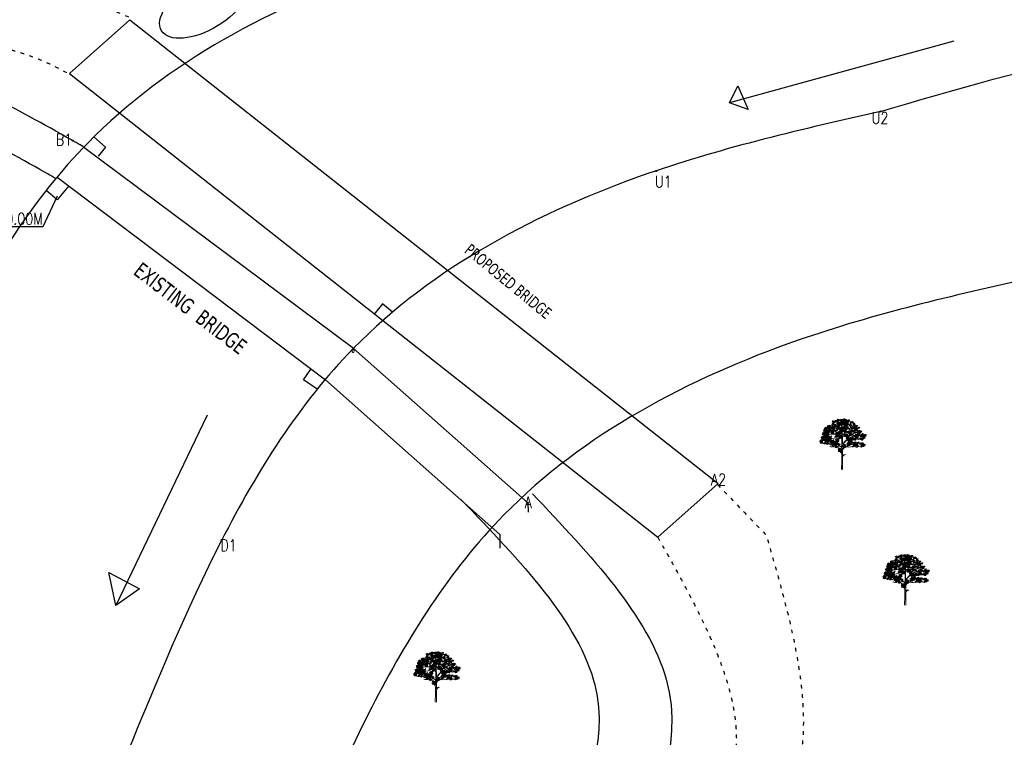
# Model space of a CAD drawing. Header units: metres. Extents: x 216814 to 266878, y -25598 to 10014.
# Tile 3 of 6: x 233265 to 245946, y -16357 to -7116. Entities that reach past the tile are written whole.
import ezdxf
from ezdxf import colors
from ezdxf.entities.mleader import LeaderData, LeaderLine
from ezdxf.math import Vec2, Vec3

# ---------------------------------------------------------------- set-up
doc = ezdxf.new("R2010")
doc.units = ezdxf.units.M
doc.header["$LTSCALE"] = 4
doc.linetypes.add('ACAD_ISO03W100', pattern=[30, 12, -18])
doc.layers.add('BLOCK', color=7, linetype='Continuous')
doc.layers.add('rough', color=5, linetype='Continuous')
doc.styles.get("Standard").update_dxf_attribs({"font": 'romans.shx', "width": 0.8})

# ---------------------------------------------------------------- blocks, each defined once
blk = doc.blocks.new('TREE 34')
at = {"lineweight": 0}
for p, q in [((-0.6, 128.7), (-0.2, 155.6)), ((-1.4, 69), (-1.1, 82.5)), ((-0.5, 90.1), (-0.5, 116.2)), ((2.1, 55.8), (2.4, 94.5)), ((-1.6, 33.9), (-1.6, 59.8)), ((1.9, 37.9), (2, 47.6)), ((-2.8, -0.3), (-1.6, 33.9)), ((2.2, 0), (1.9, 37.9))]:
    blk.add_line(p, q, dxfattribs=at)
for centre, radius, start, end in [((-15.7, 203.5), 11.7, 235.5241, 320.3766), ((-15.5, 223.7), 27.1, 264.5916, 280.8658), ((-8.5, 199.8), 7.45, 243.8703, 326.2918), ((-8.4, 190.4), 7.88, 356.247, 72.2802), ((24.4, 175.7), 27.9, 133.1686, 189.9915), ((7, 211.6), 18.9, 258.1214, 304.5177), ((75.1, 91.3), 125.5, 121.2428, 124.6134), ((-59.8, 172.2), 18, 263.107, 325.9307), ((-45.9, 188.5), 14.4, 256.0893, 299.6309), ((-36.6, 194.5), 28.8, 245.3989, 290.842), ((-22.6, 203.7), 43.8, 240.8903, 299.1097), ((-38.4, 181.5), 12.3, 251.0161, 304.1863), ((-33.6, 193.7), 17.8, 242.9381, 301.838), ((-35.8, 208.3), 22.5, 266.11, 297.8626), ((-28.2, 179), 10.1, 237.0696, 318.7583), ((-21.3, 185.6), 13, 262.0394, 317.0655), ((-21.8, 144.8), 34.6, 64.7334, 87.901), ((27, 208.5), 45.6, 203.6553, 218.6919), ((-38.4, 156.1), 38.2, 359.1704, 38.6919), ((3, 204.4), 26.2, 257.7547, 296.5735), ((1.7, 159.8), 1, 79.3624, 180.5508), ((4990.7, 207.8), 4990.2, 180.5508, 181.04), ((16.5, 324.8), 164.7, 264.8992, 284.6328), ((26.4, 203.2), 31.9, 228.6482, 302.6303), ((15.1, 206), 30, 257.586, 302.5526), ((20, 209.3), 18.6, 245.4775, 305.7309), ((30.5, 222.5), 33.8, 255.5242, 288.8017), ((25.8, 204.2), 27.5, 267.49, 293.1373), ((-73.1, 144.6), 30.3, 244.2389, 286.556), ((-73.4, 152.1), 14, 250.2021, 308.7323), ((-67.8, 150), 19.9, 241.0091, 317.7336), ((-68.7, 165.5), 14, 250.2021, 308.7323), ((-63.1, 163.4), 19.9, 241.0091, 317.7336), ((-63.9, 137), 14, 250.2021, 308.7323), ((-58.3, 134.9), 19.9, 241.0091, 317.7336), ((-64.5, 158.8), 18, 263.107, 325.9307), ((-23.6, -97.5), 237.5, 88.4811, 99.2176), ((-55, 143.6), 18, 263.107, 325.9307), ((-42.5, 124.4), 29.6, 31.6187, 118.9747), ((-48.8, 193.2), 71.6, 267.3608, 303.8405), ((-41.5, 128.3), 14, 249.4854, 312.3715), ((-25.7, 116.2), 25.1, 0, 70.5263), ((-21.3, 117.8), 21.5, 29.0709, 70.3281), ((-1.6, 128.7), 1, 209.0709, 359.1704), ((6.2, 135), 5.73, 78.4569, 158.8398), ((190.5, 120.6), 189.2, 181.04, 185.5818), ((67.7, 59.4), 76.5, 111.4616, 146.3488), ((76.1, 51.2), 86.9, 108.76, 145.8766), ((21, 256), 116.2, 263.2467, 294.7656), ((30.3, 151.4), 18.2, 225.9442, 297.7811), ((43.9, 56.2), 67.6, 83.0751, 106.8733), ((55.3, 252.7), 120.1, 266.337, 283.2582), ((6.3, 256.8), 130.2, 288.76, 301.7673), ((65.2, 170.7), 51.7, 252.5261, 285.0848), ((58.8, 178.6), 55.7, 263.0751, 293.5339), ((73.4, 159.3), 36.7, 259.2798, 284.9662), ((86.2, 174.6), 43.5, 252.6896, 283.3881), ((84.7, 157.3), 21.6, 259.7355, 296.7827), ((-87, 137.3), 26.4, 267.7759, 297.7522), ((-69.2, 134), 31.3, 247.3071, 292.6929), ((-21.4, 142.4), 50.6, 218.9418, 279.8704), ((-36.7, 123.3), 18.4, 228.8435, 297.2433), ((-41.5, 104.6), 15.2, 241.7414, 306.739), ((-43.2, 120.9), 17.9, 260.731, 293.5265), ((-32.3, 119.7), 20.6, 247.0935, 300.6415), ((50.8, 200.5), 122.7, 226.6821, 242.0096), ((-11.5, 79.7), 13.4, 46.1212, 111.7519), ((-13, 66.8), 17.2, 45.7581, 94.2425), ((-11, 82.7), 10, 358.6496, 99.8704), ((-1.5, 90.1), 1, 226.1212, 0), ((3.2, 102.3), 1, 185.5818, 326.3488), ((16.9, 73.6), 14.7, 111.7868, 179.117), ((12.4, 94.4), 10, 145.8766, 179.4444), ((-21.3, 169.1), 88.2, 291.7868, 315.3595), ((27.3, 127.1), 38.3, 255.9668, 302.2234), ((34.5, 143.4), 44.9, 268.673, 289.9235), ((41.5, 115.2), 25.7, 267.4743, 305.5512), ((55.5, 119.3), 18.6, 241.3516, 296.6718), ((60.8, 136), 45.3, 267.4731, 296.6246), ((-12.8, 59.8), 12.9, 41.3506, 103.8538), ((-12.8, 59.8), 11.2, 0, 103.8538), ((-2.4, 69.1), 1, 221.3506, 358.6496), ((14.2, 46.7), 12.2, 91.4551, 175.6356), ((3.1, 55.8), 1, 179.4444, 320.6149), ((14.2, 46.7), 13.4, 106.8666, 140.6149)]:
    blk.add_arc(centre, radius, start, end, dxfattribs=at)
at = {"color": 0, "linetype": 'ByBlock', "lineweight": 0}
for centre, radius, start, end in [((-15.3, 192.7), 5.53, 50.2872, 147.8248), ((-16.5, 200), 5.65, 231.6169, 326.4952), ((-15.3, 188.9), 5.53, 50.2872, 147.8248), ((-2.6, 192), 5.65, 76.6118, 171.4901), ((-6.8, 198.2), 5.53, 255.2821, 352.8197), ((-3.1, 202.3), 5.65, 231.6169, 326.4952), ((0.8, 190.3), 5.65, 76.6118, 171.4901), ((-3.4, 196.5), 5.53, 255.2821, 352.8197), ((5.4, 189.5), 5.65, 76.6118, 171.4901), ((1.2, 195.7), 5.53, 255.2821, 352.8197), ((9.7, 193.9), 5.65, 76.6118, 171.4901), ((5.5, 200.1), 5.53, 255.2821, 352.8197), ((10.9, 190.3), 5.65, 76.6118, 171.4901), ((6.7, 196.5), 5.53, 255.2821, 352.8197), ((13.3, 191.9), 5.53, 17.2907, 114.8283), ((16.4, 198.8), 5.65, 198.6203, 293.4986), ((26.2, 190.6), 5.53, 50.2872, 147.8248), ((25, 198), 5.65, 231.6169, 326.4952), ((-68.1, 150.9), 5.65, 76.6118, 171.4901), ((-72.3, 157.1), 5.53, 255.2821, 352.8197), ((-67.5, 153.8), 5.53, 50.2872, 147.8248), ((-68.7, 161.2), 5.65, 231.6169, 326.4952), ((-66.1, 158.8), 5.53, 50.2872, 147.8248), ((-64.8, 155.3), 5.65, 76.6118, 171.4901), ((-64.8, 155.3), 5.65, 76.6118, 171.4901), ((-63.4, 160.2), 5.65, 76.6118, 171.4901), ((-63.4, 160.2), 5.65, 76.6118, 171.4901), ((-60.6, 169.3), 5.65, 198.6203, 293.4986), ((-60.2, 154.7), 5.65, 76.6118, 171.4901), ((-64.4, 160.9), 5.53, 255.2821, 352.8197), ((-58.8, 159.7), 5.65, 76.6118, 171.4901), ((-63, 165.8), 5.53, 255.2821, 352.8197), ((-58.2, 150.9), 5.65, 76.6118, 171.4901), ((-58.2, 150.9), 5.65, 76.6118, 171.4901), ((-55.4, 160), 5.65, 198.6203, 293.4986), ((-55.3, 151.4), 5.53, 50.2872, 147.8248), ((-56.4, 158.8), 5.65, 231.6169, 326.4952), ((-53.7, 150.3), 5.65, 76.6118, 171.4901), ((-57.8, 156.5), 5.53, 255.2821, 352.8197), ((-53.1, 168.7), 5.65, 76.6118, 171.4901), ((-57.3, 174.9), 5.53, 255.2821, 352.8197), ((-56, 164.6), 5.53, 17.2907, 114.8283), ((-53, 171.4), 5.65, 198.6203, 293.4986), ((-52.5, 152.9), 5.65, 76.6118, 171.4901), ((-52.5, 152.9), 5.65, 76.6118, 171.4901), ((-50.4, 159.6), 5.65, 76.6118, 171.4901), ((-54.6, 165.8), 5.53, 255.2821, 352.8197), ((-49.7, 161.9), 5.65, 198.6203, 293.4986), ((-49, 168.8), 5.65, 76.6118, 171.4901), ((-53.2, 175), 5.53, 255.2821, 352.8197), ((-49.8, 162.6), 5.53, 50.2872, 147.8248), ((-51, 169.9), 5.65, 231.6169, 326.4952), ((-48, 152.3), 5.65, 76.6118, 171.4901), ((-52.1, 158.5), 5.53, 255.2821, 352.8197), ((-47, 164), 5.65, 76.6118, 171.4901), ((-47, 164), 5.65, 76.6118, 171.4901), ((-47, 157.9), 5.65, 76.6118, 171.4901), ((-45.4, 155.9), 5.53, 50.2872, 147.8248), ((-46.5, 163.3), 5.65, 231.6169, 326.4952), ((-44.3, 173.1), 5.65, 198.6203, 293.4986), ((-42.5, 163.5), 5.65, 76.6118, 171.4901), ((-46.7, 169.7), 5.53, 255.2821, 352.8197), ((-37.8, 161), 5.65, 76.6118, 171.4901), ((-42, 167.2), 5.53, 255.2821, 352.8197), ((-37.2, 164), 5.53, 50.2872, 147.8248), ((-38.4, 171.4), 5.65, 231.6169, 326.4952), ((-36.7, 166.7), 5.53, 50.2872, 147.8248), ((-37.9, 174.1), 5.65, 231.6169, 326.4952), ((-34.4, 165.5), 5.65, 76.6118, 171.4901), ((-34.4, 165.5), 5.65, 76.6118, 171.4901), ((-34.5, 159.4), 5.65, 76.6118, 171.4901), ((-38.6, 165.5), 5.53, 255.2821, 352.8197), ((-35.1, 153.8), 5.53, 50.2872, 147.8248), ((-36.3, 161.2), 5.65, 231.6169, 326.4952), ((-35, 187.1), 5.53, 50.2872, 147.8248), ((-36.2, 194.5), 5.65, 231.6169, 326.4952), ((-34.5, 175.8), 5.53, 50.2872, 147.8248), ((-35.6, 183.2), 5.65, 231.6169, 326.4952), ((-36.2, 178.4), 5.53, 17.2907, 114.8283), ((-33.2, 185.2), 5.65, 198.6203, 293.4986), ((-29.9, 164.9), 5.65, 76.6118, 171.4901), ((-34.1, 171.1), 5.53, 255.2821, 352.8197), ((-29.8, 158.6), 5.65, 76.6118, 171.4901), ((-34, 164.8), 5.53, 255.2821, 352.8197), ((-30.4, 150.7), 5.53, 50.2872, 147.8248), ((-28.8, 184.1), 5.53, 50.2872, 147.8248), ((-30, 191.5), 5.65, 231.6169, 326.4952), ((-24.3, 169), 5.65, 76.6118, 171.4901), ((-28.5, 175.2), 5.53, 255.2821, 352.8197), ((-23.4, 171), 5.65, 76.6118, 171.4901), ((-23.3, 188.3), 5.53, 50.2872, 147.8248), ((-24.5, 195.6), 5.65, 231.6169, 326.4952), ((-21, 151.3), 5.53, 50.2872, 147.8248), ((-22.2, 158.7), 5.65, 231.6169, 326.4952), ((-17.9, 166.8), 5.65, 76.6118, 171.4901), ((-22.1, 173), 5.53, 255.2821, 352.8197), ((-19.7, 179.4), 5.53, 17.2907, 114.8283), ((-16.7, 186.2), 5.65, 198.6203, 293.4986), ((-18.8, 185.2), 5.53, 17.2907, 114.8283), ((-15.8, 192.1), 5.65, 198.6203, 293.4986), ((-15.5, 160.5), 5.65, 76.6118, 171.4901), ((-15.5, 160.5), 5.65, 76.6118, 171.4901), ((-19.7, 166.7), 5.53, 255.2821, 352.8197), ((-19.7, 166.7), 5.53, 255.2821, 352.8197), ((-15.7, 156.1), 5.53, 50.2872, 147.8248), ((-16.9, 163.5), 5.65, 231.6169, 326.4952), ((-16.5, 196.3), 5.65, 231.6169, 326.4952), ((-15.8, 162.7), 5.53, 17.2907, 114.8283), ((-12.8, 169.5), 5.65, 198.6203, 293.4986), ((-12, 172.8), 5.65, 76.6118, 171.4901), ((-16.2, 178.9), 5.53, 255.2821, 352.8197), ((-14.9, 168.6), 5.53, 17.2907, 114.8283), ((-11.8, 175.4), 5.65, 198.6203, 293.4986), ((-7.9, 172.9), 5.65, 76.6118, 171.4901), ((-12, 179), 5.53, 255.2821, 352.8197), ((-6.6, 180.9), 5.65, 76.6118, 171.4901), ((-10.8, 187.1), 5.53, 255.2821, 352.8197), ((-7.5, 157.5), 5.53, 50.2872, 147.8248), ((-8.7, 164.8), 5.65, 231.6169, 326.4952), ((-6.4, 179.4), 5.65, 76.6118, 171.4901), ((-10.6, 185.6), 5.53, 255.2821, 352.8197), ((-7, 189.7), 5.65, 231.6169, 326.4952), ((-4.7, 158.9), 5.65, 76.6118, 171.4901), ((-4.7, 158.9), 5.65, 76.6118, 171.4901), ((-4.7, 152.8), 5.65, 76.6118, 171.4901), ((-8.9, 159), 5.53, 255.2821, 352.8197), ((-3.1, 177.7), 5.65, 76.6118, 171.4901), ((-7.2, 183.9), 5.53, 255.2821, 352.8197), ((-2, 168), 5.65, 198.6203, 293.4986), ((-0.7, 163), 5.65, 76.6118, 171.4901), ((-4.9, 169.2), 5.53, 255.2821, 352.8197), ((-0.2, 158.4), 5.65, 76.6118, 171.4901), ((-4.4, 164.5), 5.53, 255.2821, 352.8197), ((-0.1, 152), 5.65, 76.6118, 171.4901), ((-4.3, 158.2), 5.53, 255.2821, 352.8197), ((0.3, 172.3), 5.65, 76.6118, 171.4901), ((-3.9, 178.5), 5.53, 255.2821, 352.8197), ((-2.9, 159.7), 5.65, 15.2344, 110.1127), ((0.5, 166.3), 5.53, 193.9048, 291.4424), ((1.5, 176.9), 5.65, 76.6118, 171.4901), ((-2.6, 183.1), 5.53, 255.2821, 352.8197), ((4.1, 184.9), 5.65, 76.6118, 171.4901), ((-0.1, 191.1), 5.53, 255.2821, 352.8197), ((4.6, 155.5), 5.65, 76.6118, 171.4901), ((0.4, 161.7), 5.53, 255.2821, 352.8197), ((1.9, 162.9), 5.65, 15.2344, 110.1127), ((5.4, 169.5), 5.53, 193.9048, 291.4424), ((5.9, 181.3), 5.65, 76.6118, 171.4901), ((1.7, 187.5), 5.53, 255.2821, 352.8197), ((3, 158), 5.65, 15.2344, 110.1127), ((6.4, 164.6), 5.53, 193.9048, 291.4424), ((7.9, 175.7), 5.65, 76.6118, 171.4901), ((3.7, 181.9), 5.53, 255.2821, 352.8197), ((8.2, 175), 5.65, 76.6118, 171.4901), ((8.2, 175), 5.65, 76.6118, 171.4901), ((4, 181.2), 5.53, 255.2821, 352.8197), ((4, 181.2), 5.53, 255.2821, 352.8197), ((8.7, 177.7), 5.65, 76.6118, 171.4901), ((11.3, 167.2), 5.65, 76.6118, 171.4901), ((7.1, 173.4), 5.53, 255.2821, 352.8197), ((7.9, 161.2), 5.65, 15.2344, 110.1127), ((11.3, 167.8), 5.53, 193.9048, 291.4424), ((8.5, 179.9), 5.53, 17.2907, 114.8283), ((11.5, 186.7), 5.65, 198.6203, 293.4986), ((12.3, 182.5), 5.65, 76.6118, 171.4901), ((8.1, 188.7), 5.53, 255.2821, 352.8197), ((12.7, 183.8), 5.65, 76.6118, 171.4901), ((12.7, 183.8), 5.65, 76.6118, 171.4901), ((8.5, 190), 5.53, 255.2821, 352.8197), ((8.5, 190), 5.53, 255.2821, 352.8197), ((9.4, 179.4), 5.53, 17.2907, 114.8283), ((12.4, 186.3), 5.65, 198.6203, 293.4986), ((10.7, 177.5), 5.65, 231.6169, 326.4952), ((14.3, 173.5), 5.65, 76.6118, 171.4901), ((10.1, 179.7), 5.53, 255.2821, 352.8197), ((14.6, 165.5), 5.65, 76.6118, 171.4901), ((10.5, 171.7), 5.53, 255.2821, 352.8197), ((11.9, 153.9), 5.65, 15.2344, 110.1127), ((15.3, 160.5), 5.53, 193.9048, 291.4424), ((12.4, 186.1), 5.53, 17.2907, 114.8283), ((15.5, 192.9), 5.65, 198.6203, 293.4986), ((12, 150.1), 5.65, 15.2344, 110.1127), ((16.6, 167.2), 5.65, 76.6118, 171.4901), ((16.6, 167.2), 5.65, 76.6118, 171.4901), ((12.5, 173.4), 5.53, 255.2821, 352.8197), ((12.5, 173.4), 5.53, 255.2821, 352.8197), ((15.8, 157.9), 5.65, 15.2344, 110.1127), ((19.3, 164.5), 5.53, 193.9048, 291.4424), ((16.4, 169.4), 5.53, 17.2907, 114.8283), ((19.4, 176.2), 5.65, 198.6203, 293.4986), ((20.2, 179.5), 5.65, 76.6118, 171.4901), ((16, 185.6), 5.53, 255.2821, 352.8197), ((17.3, 175.3), 5.53, 17.2907, 114.8283), ((20.3, 182.1), 5.65, 198.6203, 293.4986), ((19, 163.4), 5.65, 15.2344, 110.1127), ((22.4, 170.1), 5.53, 193.9048, 291.4424), ((20.5, 159), 5.65, 15.2344, 110.1127), ((24, 165.6), 5.53, 193.9048, 291.4424), ((24.3, 179.6), 5.65, 76.6118, 171.4901), ((20.1, 185.7), 5.53, 255.2821, 352.8197), ((25.5, 187.6), 5.65, 76.6118, 171.4901), ((21.4, 193.8), 5.53, 255.2821, 352.8197), ((26.4, 157.3), 5.65, 15.2344, 110.1127), ((29.9, 163.9), 5.53, 193.9048, 291.4424), ((33.1, 174.7), 5.53, 50.2872, 147.8248), ((32, 182), 5.65, 231.6169, 326.4952), ((34, 169.1), 5.53, 50.2872, 147.8248), ((32.9, 176.5), 5.65, 231.6169, 326.4952), ((36, 163.4), 5.53, 50.2872, 147.8248), ((34.9, 170.7), 5.65, 231.6169, 326.4952), ((36.6, 181.9), 5.53, 50.2872, 147.8248), ((35.4, 189.3), 5.65, 231.6169, 326.4952), ((38.5, 151.6), 5.65, 76.6118, 171.4901), ((41.7, 181.9), 5.53, 50.2872, 147.8248), ((40.5, 189.3), 5.65, 231.6169, 326.4952), ((43.1, 157.2), 5.65, 76.6118, 171.4901), ((43.1, 157.2), 5.65, 76.6118, 171.4901), ((38.9, 163.3), 5.53, 255.2821, 352.8197), ((38.9, 163.3), 5.53, 255.2821, 352.8197), ((44.2, 164.7), 5.53, 50.2872, 147.8248), ((43.1, 172.1), 5.65, 231.6169, 326.4952), ((47.4, 177.5), 5.53, 50.2872, 147.8248), ((46.2, 184.9), 5.65, 231.6169, 326.4952), ((49.4, 171.6), 5.53, 50.2872, 147.8248), ((48.2, 179), 5.65, 231.6169, 326.4952), ((50.5, 164.3), 5.53, 50.2872, 147.8248), ((49.3, 171.7), 5.65, 231.6169, 326.4952), ((48.2, 158.2), 5.65, 15.2344, 110.1127), ((51.6, 164.8), 5.53, 193.9048, 291.4424), ((54.6, 161.2), 5.53, 50.2872, 147.8248), ((53.4, 168.6), 5.65, 231.6169, 326.4952), ((57.9, 152.6), 5.53, 50.2872, 147.8248), ((56.7, 160), 5.65, 231.6169, 326.4952), ((58.4, 168), 5.53, 50.2872, 147.8248), ((57.2, 175.4), 5.65, 231.6169, 326.4952), ((60, 158), 5.53, 50.2872, 147.8248), ((58.8, 165.4), 5.65, 231.6169, 326.4952), ((66.6, 161.1), 5.53, 50.2872, 147.8248), ((65.5, 168.5), 5.65, 231.6169, 326.4952), ((-78.5, 118.9), 5.65, 198.6203, 293.4986), ((-78.8, 123.2), 5.53, 50.2872, 147.8248), ((-80, 130.5), 5.65, 231.6169, 326.4952), ((-76, 124.6), 5.65, 76.6118, 171.4901), ((-76, 124.6), 5.65, 76.6118, 171.4901), ((-76, 118.5), 5.65, 76.6118, 171.4901), ((-80.2, 124.7), 5.53, 255.2821, 352.8197), ((-73.3, 133.7), 5.65, 198.6203, 293.4986), ((-72.9, 137.5), 5.65, 76.6118, 171.4901), ((-77.1, 143.7), 5.53, 255.2821, 352.8197), ((-71.5, 124.1), 5.65, 76.6118, 171.4901), ((-75.7, 130.3), 5.53, 255.2821, 352.8197), ((-71.4, 117.7), 5.65, 76.6118, 171.4901), ((-75.6, 123.9), 5.53, 255.2821, 352.8197), ((-72.3, 140.5), 5.53, 50.2872, 147.8248), ((-73.4, 147.8), 5.65, 231.6169, 326.4952), ((-69.5, 141.9), 5.65, 76.6118, 171.4901), ((-69.5, 141.9), 5.65, 76.6118, 171.4901), ((-69.5, 135.8), 5.65, 76.6118, 171.4901), ((-73.7, 142), 5.53, 255.2821, 352.8197), ((-69, 113.2), 5.65, 76.6118, 171.4901), ((-73.2, 119.4), 5.53, 255.2821, 352.8197), ((-70.7, 126.4), 5.53, 17.2907, 114.8283), ((-66.2, 130.4), 5.65, 76.6118, 171.4901), ((-70.3, 136.6), 5.53, 255.2821, 352.8197), ((-64.9, 141.4), 5.65, 76.6118, 171.4901), ((-69.1, 147.6), 5.53, 255.2821, 352.8197), ((-64.9, 135), 5.65, 76.6118, 171.4901), ((-69.1, 141.2), 5.53, 255.2821, 352.8197), ((-64.8, 149.2), 5.65, 76.6118, 171.4901), ((-68.9, 155.4), 5.53, 255.2821, 352.8197), ((-63.4, 122.3), 5.65, 76.6118, 171.4901), ((-67.6, 128.5), 5.53, 255.2821, 352.8197), ((-65.8, 113.9), 5.53, 17.2907, 114.8283), ((-62.7, 120.7), 5.65, 198.6203, 293.4986), ((-62.8, 125.3), 5.53, 50.2872, 147.8248), ((-63.9, 132.7), 5.65, 231.6169, 326.4952), ((-61.4, 143.8), 5.65, 76.6118, 171.4901), ((-65.6, 150), 5.53, 255.2821, 352.8197), ((-60.6, 135.1), 5.65, 76.6118, 171.4901), ((-64.8, 141.3), 5.53, 255.2821, 352.8197), ((-60.2, 148.4), 5.65, 76.6118, 171.4901), ((-64.3, 154.6), 5.53, 255.2821, 352.8197), ((-61, 149.4), 5.53, 50.2872, 147.8248), ((-62.1, 156.8), 5.65, 231.6169, 326.4952), ((-60, 126.8), 5.65, 76.6118, 171.4901), ((-60, 126.8), 5.65, 76.6118, 171.4901), ((-60, 120.7), 5.65, 76.6118, 171.4901), ((-64.2, 126.8), 5.53, 255.2821, 352.8197), ((-60, 138), 5.53, 50.2872, 147.8248), ((-61.2, 145.4), 5.65, 231.6169, 326.4952), ((-58.2, 144.8), 5.65, 76.6118, 171.4901), ((-62.4, 151), 5.53, 255.2821, 352.8197), ((-57.3, 139.5), 5.65, 76.6118, 171.4901), ((-57.3, 139.5), 5.65, 76.6118, 171.4901), ((-57.3, 133.4), 5.65, 76.6118, 171.4901), ((-61.4, 139.6), 5.53, 255.2821, 352.8197), ((-56.7, 115.2), 5.65, 76.6118, 171.4901), ((-60.8, 121.4), 5.53, 255.2821, 352.8197), ((-55.9, 148.4), 5.65, 76.6118, 171.4901), ((-60.1, 154.6), 5.53, 255.2821, 352.8197), ((-55.4, 126.2), 5.65, 76.6118, 171.4901), ((-59.6, 132.4), 5.53, 255.2821, 352.8197), ((-55.4, 119.9), 5.65, 76.6118, 171.4901), ((-59.6, 126.1), 5.53, 255.2821, 352.8197), ((-54.7, 113.1), 5.65, 76.6118, 171.4901), ((-58.8, 119.3), 5.53, 255.2821, 352.8197), ((-54.5, 148.5), 5.65, 198.6203, 293.4986), ((-53.6, 144), 5.65, 76.6118, 171.4901), ((-57.8, 150.2), 5.53, 255.2821, 352.8197), ((-52.7, 138.9), 5.65, 76.6118, 171.4901), ((-56.9, 145.1), 5.53, 255.2821, 352.8197), ((-52.7, 132.6), 5.65, 76.6118, 171.4901), ((-56.8, 138.8), 5.53, 255.2821, 352.8197), ((-52.5, 146.8), 5.65, 76.6118, 171.4901), ((-56.7, 152.9), 5.53, 255.2821, 352.8197), ((-51.1, 119.9), 5.65, 76.6118, 171.4901), ((-55.3, 126.1), 5.53, 255.2821, 352.8197), ((-50.5, 122.9), 5.53, 50.2872, 147.8248), ((-51.7, 130.2), 5.65, 231.6169, 326.4952), ((-47.9, 146), 5.65, 76.6118, 171.4901), ((-52.1, 152.2), 5.53, 255.2821, 352.8197), ((-47.8, 124.3), 5.65, 76.6118, 171.4901), ((-47.8, 124.3), 5.65, 76.6118, 171.4901), ((-47.8, 118.2), 5.65, 76.6118, 171.4901), ((-51.9, 124.4), 5.53, 255.2821, 352.8197), ((-45, 133.4), 5.65, 198.6203, 293.4986), ((-44.4, 112.8), 5.65, 76.6118, 171.4901), ((-48.6, 119), 5.53, 255.2821, 352.8197), ((-43.2, 123.8), 5.65, 76.6118, 171.4901), ((-47.4, 129.9), 5.53, 255.2821, 352.8197), ((-43.2, 117.4), 5.65, 76.6118, 171.4901), ((-47.3, 123.6), 5.53, 255.2821, 352.8197), ((-41, 144), 5.53, 50.2872, 147.8248), ((-42.2, 151.4), 5.65, 231.6169, 326.4952), ((-38.2, 145.5), 5.65, 76.6118, 171.4901), ((-38.2, 145.5), 5.65, 76.6118, 171.4901), ((-38.2, 139.4), 5.65, 76.6118, 171.4901), ((-42.4, 145.5), 5.53, 255.2821, 352.8197), ((-35.5, 154.5), 5.65, 198.6203, 293.4986), ((-33.7, 144.9), 5.65, 76.6118, 171.4901), ((-37.9, 151.1), 5.53, 255.2821, 352.8197), ((-33.6, 138.6), 5.65, 76.6118, 171.4901), ((-37.8, 144.8), 5.53, 255.2821, 352.8197), ((-31.6, 158.1), 5.65, 231.6169, 326.4952), ((-25.7, 149.5), 5.53, 50.2872, 147.8248), ((-26.8, 156.9), 5.65, 231.6169, 326.4952), ((-22.6, 127.6), 5.65, 76.6118, 171.4901), ((-26.7, 133.8), 5.53, 255.2821, 352.8197), ((-21.4, 139.1), 5.53, 50.2872, 147.8248), ((-21.4, 139.1), 5.53, 50.2872, 147.8248), ((-22.5, 146.4), 5.65, 231.6169, 326.4952), ((-22.5, 146.4), 5.65, 231.6169, 326.4952), ((-21, 114.5), 5.53, 50.2872, 147.8248), ((-22.1, 121.9), 5.65, 231.6169, 326.4952), ((-20.8, 135.6), 5.53, 50.2872, 147.8248), ((-22, 143), 5.65, 231.6169, 326.4952), ((-18.6, 140.5), 5.65, 76.6118, 171.4901), ((-18.6, 140.5), 5.65, 76.6118, 171.4901), ((-18.6, 140.5), 5.65, 76.6118, 171.4901), ((-18.6, 140.5), 5.65, 76.6118, 171.4901), ((-18.6, 134.4), 5.65, 76.6118, 171.4901), ((-18.6, 134.4), 5.65, 76.6118, 171.4901), ((-22.8, 140.6), 5.53, 255.2821, 352.8197), ((-22.8, 140.6), 5.53, 255.2821, 352.8197), ((-18.2, 115.9), 5.65, 76.6118, 171.4901), ((-18.2, 115.9), 5.65, 76.6118, 171.4901), ((-18, 126.9), 5.65, 76.6118, 171.4901), ((-22.1, 133), 5.53, 255.2821, 352.8197), ((-15.8, 149.6), 5.65, 198.6203, 293.4986), ((-15.8, 149.6), 5.65, 198.6203, 293.4986), ((-15.4, 125), 5.65, 198.6203, 293.4986), ((-14.1, 140), 5.65, 76.6118, 171.4901), ((-14.1, 140), 5.65, 76.6118, 171.4901), ((-18.2, 146.1), 5.53, 255.2821, 352.8197), ((-18.2, 146.1), 5.53, 255.2821, 352.8197), ((-14, 133.6), 5.65, 76.6118, 171.4901), ((-14, 133.6), 5.65, 76.6118, 171.4901), ((-18.2, 139.8), 5.53, 255.2821, 352.8197), ((-18.2, 139.8), 5.53, 255.2821, 352.8197), ((-13.7, 115.4), 5.65, 76.6118, 171.4901), ((-17.8, 121.6), 5.53, 255.2821, 352.8197), ((-11.4, 127.5), 5.53, 50.2872, 147.8248), ((-12.6, 134.9), 5.65, 231.6169, 326.4952), ((-10.5, 144), 5.53, 50.2872, 147.8248), ((-11.7, 151.4), 5.65, 231.6169, 326.4952), ((-8.7, 129), 5.65, 76.6118, 171.4901), ((-8.7, 129), 5.65, 76.6118, 171.4901), ((-8.7, 122.9), 5.65, 76.6118, 171.4901), ((-12.8, 129), 5.53, 255.2821, 352.8197), ((-7.8, 145.5), 5.65, 76.6118, 171.4901), ((-7.8, 145.5), 5.65, 76.6118, 171.4901), ((-7.8, 139.4), 5.65, 76.6118, 171.4901), ((-12, 145.5), 5.53, 255.2821, 352.8197), ((-5.9, 138), 5.65, 198.6203, 293.4986), ((-5, 154.5), 5.65, 198.6203, 293.4986), ((-4.1, 128.4), 5.65, 76.6118, 171.4901), ((-8.3, 134.6), 5.53, 255.2821, 352.8197), ((-4.1, 122.1), 5.65, 76.6118, 171.4901), ((-8.2, 128.3), 5.53, 255.2821, 352.8197), ((-3.2, 144.9), 5.65, 76.6118, 171.4901), ((-7.4, 151.1), 5.53, 255.2821, 352.8197), ((-3.2, 138.6), 5.65, 76.6118, 171.4901), ((-7.4, 144.8), 5.53, 255.2821, 352.8197), ((6.9, 149.1), 5.65, 76.6118, 171.4901), ((6.9, 149.1), 5.65, 76.6118, 171.4901), ((2.7, 155.3), 5.53, 255.2821, 352.8197), ((2.7, 155.3), 5.53, 255.2821, 352.8197), ((9, 134.4), 5.53, 50.2872, 147.8248), ((7.8, 141.8), 5.65, 231.6169, 326.4952), ((11.8, 135.9), 5.65, 76.6118, 171.4901), ((11.8, 135.9), 5.65, 76.6118, 171.4901), ((11.8, 129.8), 5.65, 76.6118, 171.4901), ((7.6, 136), 5.53, 255.2821, 352.8197), ((8.9, 144.6), 5.65, 15.2344, 110.1127), ((12.3, 151.2), 5.53, 193.9048, 291.4424), ((14.5, 145), 5.65, 198.6203, 293.4986), ((15.4, 156.8), 5.53, 193.9048, 291.4424), ((16.3, 135.3), 5.65, 76.6118, 171.4901), ((12.1, 141.5), 5.53, 255.2821, 352.8197), ((16.4, 129), 5.65, 76.6118, 171.4901), ((12.2, 135.2), 5.53, 255.2821, 352.8197), ((13.5, 145.7), 5.65, 15.2344, 110.1127), ((17, 152.4), 5.53, 193.9048, 291.4424), ((19.4, 126.6), 5.53, 50.2872, 147.8248), ((18.3, 134), 5.65, 231.6169, 326.4952), ((22.2, 128.1), 5.65, 76.6118, 171.4901), ((22.2, 128.1), 5.65, 76.6118, 171.4901), ((22.2, 122), 5.65, 76.6118, 171.4901), ((18, 128.2), 5.53, 255.2821, 352.8197), ((19.4, 144), 5.65, 15.2344, 110.1127), ((22.9, 150.7), 5.53, 193.9048, 291.4424), ((19.9, 116.8), 5.65, 15.2344, 110.1127), ((23.3, 123.5), 5.53, 193.9048, 291.4424), ((25, 137.2), 5.65, 198.6203, 293.4986), ((26.7, 127.5), 5.65, 76.6118, 171.4901), ((22.6, 133.7), 5.53, 255.2821, 352.8197), ((26.8, 121.2), 5.65, 76.6118, 171.4901), ((22.6, 127.4), 5.53, 255.2821, 352.8197), ((27.3, 112.6), 5.65, 76.6118, 171.4901), ((23.2, 118.8), 5.53, 255.2821, 352.8197), ((24.4, 144.1), 5.65, 15.2344, 110.1127), ((27.8, 150.7), 5.53, 193.9048, 291.4424), ((24.7, 120), 5.65, 15.2344, 110.1127), ((28.2, 126.6), 5.53, 193.9048, 291.4424), ((25.8, 115.1), 5.65, 15.2344, 110.1127), ((29.2, 121.8), 5.53, 193.9048, 291.4424), ((31.8, 139.8), 5.65, 76.6118, 171.4901), ((27.6, 146), 5.53, 255.2821, 352.8197), ((29.2, 147.2), 5.65, 15.2344, 110.1127), ((32.6, 153.9), 5.53, 193.9048, 291.4424), ((30.3, 142.4), 5.65, 15.2344, 110.1127), ((33.7, 149), 5.53, 193.9048, 291.4424), ((34.2, 133.5), 5.65, 76.6118, 171.4901), ((34.2, 133.5), 5.65, 76.6118, 171.4901), ((30, 139.7), 5.53, 255.2821, 352.8197), ((30, 139.7), 5.53, 255.2821, 352.8197), ((30.6, 118.3), 5.65, 15.2344, 110.1127), ((34.1, 124.9), 5.53, 193.9048, 291.4424), ((34.7, 111), 5.65, 15.2344, 110.1127), ((35.1, 145.5), 5.65, 15.2344, 110.1127), ((38.5, 152.2), 5.53, 193.9048, 291.4424), ((38.6, 115), 5.65, 15.2344, 110.1127), ((42.1, 121.7), 5.53, 193.9048, 291.4424), ((42, 148.5), 5.53, 50.2872, 147.8248), ((40.8, 155.9), 5.65, 231.6169, 326.4952), ((39.3, 134.5), 5.65, 15.2344, 110.1127), ((42.7, 141.1), 5.53, 193.9048, 291.4424), ((41.8, 120.5), 5.65, 15.2344, 110.1127), ((45.2, 127.2), 5.53, 193.9048, 291.4424), ((43.3, 116.1), 5.65, 15.2344, 110.1127), ((46.8, 122.8), 5.53, 193.9048, 291.4424), ((46.7, 128.4), 5.65, 15.2344, 110.1127), ((50.1, 135), 5.53, 193.9048, 291.4424), ((50.2, 149.8), 5.53, 50.2872, 147.8248), ((49, 157.2), 5.65, 231.6169, 326.4952), ((50.2, 143.7), 5.53, 50.2872, 147.8248), ((49, 151.1), 5.65, 231.6169, 326.4952), ((49.2, 114.4), 5.65, 15.2344, 110.1127), ((52.7, 121.1), 5.53, 193.9048, 291.4424), ((54.9, 126.6), 5.53, 50.2872, 147.8248), ((53.7, 134), 5.65, 231.6169, 326.4952), ((55.8, 133.7), 5.53, 50.2872, 147.8248), ((54.6, 141.1), 5.65, 231.6169, 326.4952), ((57.6, 128.1), 5.65, 76.6118, 171.4901), ((57.6, 128.1), 5.65, 76.6118, 171.4901), ((57.6, 121.9), 5.65, 76.6118, 171.4901), ((53.5, 128.1), 5.53, 255.2821, 352.8197), ((60.4, 137.1), 5.65, 198.6203, 293.4986), ((60.5, 143.7), 5.53, 50.2872, 147.8248), ((59.3, 151.1), 5.65, 231.6169, 326.4952), ((62.2, 127.5), 5.65, 76.6118, 171.4901), ((58, 133.7), 5.53, 255.2821, 352.8197), ((62.2, 121.2), 5.65, 76.6118, 171.4901), ((58.1, 127.4), 5.53, 255.2821, 352.8197), ((64.9, 136.9), 5.65, 76.6118, 171.4901), ((60.7, 143.1), 5.53, 255.2821, 352.8197), ((65.6, 148.5), 5.53, 50.2872, 147.8248), ((64.4, 155.9), 5.65, 231.6169, 326.4952), ((67.3, 130.5), 5.65, 76.6118, 171.4901), ((67.3, 130.5), 5.65, 76.6118, 171.4901), ((63.1, 136.7), 5.53, 255.2821, 352.8197), ((63.1, 136.7), 5.53, 255.2821, 352.8197), ((67, 132.8), 5.53, 17.2907, 114.8283), ((70, 139.6), 5.65, 198.6203, 293.4986), ((71.3, 141.9), 5.53, 50.2872, 147.8248), ((70.1, 149.3), 5.65, 231.6169, 326.4952), ((74.4, 147.5), 5.53, 50.2872, 147.8248), ((73.2, 154.9), 5.65, 231.6169, 326.4952), ((77.2, 128.8), 5.65, 76.6118, 171.4901), ((73.1, 135), 5.53, 255.2821, 352.8197), ((78.1, 130.8), 5.65, 76.6118, 171.4901), ((78.7, 117.2), 5.65, 76.6118, 171.4901), ((74.6, 123.4), 5.53, 255.2821, 352.8197), ((78.2, 127.5), 5.65, 231.6169, 326.4952), ((77.8, 133), 5.53, 17.2907, 114.8283), ((80.9, 139.8), 5.65, 198.6203, 293.4986), ((81.7, 135.5), 5.65, 76.6118, 171.4901), ((77.5, 141.7), 5.53, 255.2821, 352.8197), ((78.8, 132.5), 5.53, 17.2907, 114.8283), ((81.8, 139.3), 5.65, 198.6203, 293.4986), ((82.1, 136.9), 5.65, 76.6118, 171.4901), ((82.1, 136.9), 5.65, 76.6118, 171.4901), ((77.9, 143.1), 5.53, 255.2821, 352.8197), ((77.9, 143.1), 5.53, 255.2821, 352.8197), ((82.1, 115.5), 5.65, 76.6118, 171.4901), ((77.9, 121.7), 5.53, 255.2821, 352.8197), ((83.7, 126.6), 5.65, 76.6118, 171.4901), ((79.5, 132.8), 5.53, 255.2821, 352.8197), ((86, 120.3), 5.65, 76.6118, 171.4901), ((86, 120.3), 5.65, 76.6118, 171.4901), ((81.8, 126.5), 5.53, 255.2821, 352.8197), ((81.8, 126.5), 5.53, 255.2821, 352.8197), ((85.8, 122.5), 5.53, 17.2907, 114.8283), ((88.8, 129.3), 5.65, 198.6203, 293.4986), ((89.6, 132.5), 5.65, 76.6118, 171.4901), ((85.4, 138.7), 5.53, 255.2821, 352.8197), ((86.7, 128.4), 5.53, 17.2907, 114.8283), ((89.7, 135.2), 5.65, 198.6203, 293.4986), ((93.7, 132.6), 5.65, 76.6118, 171.4901), ((89.5, 138.8), 5.53, 255.2821, 352.8197), ((-84, 108.4), 5.53, 50.2872, 147.8248), ((-85.2, 115.8), 5.65, 231.6169, 326.4952), ((-81.2, 109.9), 5.65, 76.6118, 171.4901), ((-81.2, 109.9), 5.65, 76.6118, 171.4901), ((-81.3, 103.8), 5.65, 76.6118, 171.4901), ((-85.4, 109.9), 5.53, 255.2821, 352.8197), ((-76.7, 109.3), 5.65, 76.6118, 171.4901), ((-80.9, 115.5), 5.53, 255.2821, 352.8197), ((-76.7, 103), 5.65, 76.6118, 171.4901), ((-80.8, 109.2), 5.53, 255.2821, 352.8197), ((-65.2, 100.2), 5.65, 76.6118, 171.4901), ((-69.4, 106.4), 5.53, 255.2821, 352.8197), ((-63.9, 104.6), 5.65, 76.6118, 171.4901), ((-68, 110.8), 5.53, 255.2821, 352.8197), ((-63.2, 107.6), 5.53, 50.2872, 147.8248), ((-64.4, 115), 5.65, 231.6169, 326.4952), ((-60.9, 98.1), 5.65, 15.2344, 110.1127), ((-57.4, 104.8), 5.53, 193.9048, 291.4424), ((-55.9, 108.5), 5.65, 76.6118, 171.4901), ((-60.1, 114.7), 5.53, 255.2821, 352.8197), ((-52.2, 107.1), 5.65, 76.6118, 171.4901), ((-56.4, 113.3), 5.53, 255.2821, 352.8197), ((-54.9, 108.8), 5.53, 17.2907, 114.8283), ((-51.9, 115.6), 5.65, 198.6203, 293.4986), ((-42.7, 104.5), 5.65, 76.6118, 171.4901), ((-46.9, 110.7), 5.53, 255.2821, 352.8197), ((-42.1, 107.5), 5.53, 50.2872, 147.8248), ((-43.3, 114.8), 5.65, 231.6169, 326.4952), ((-39.4, 108.9), 5.65, 76.6118, 171.4901), ((-39.4, 108.9), 5.65, 76.6118, 171.4901), ((-42.7, 99), 5.65, 15.2344, 110.1127), ((-39.2, 105.6), 5.53, 193.9048, 291.4424), ((-36.6, 118), 5.65, 198.6203, 293.4986), ((-35.2, 94.7), 5.65, 76.6118, 171.4901), ((-39.4, 100.9), 5.53, 255.2821, 352.8197), ((-34.8, 108.4), 5.65, 76.6118, 171.4901), ((-39, 114.6), 5.53, 255.2821, 352.8197), ((-37.8, 102.1), 5.65, 15.2344, 110.1127), ((-34.4, 108.8), 5.53, 193.9048, 291.4424), ((-36.8, 97.3), 5.65, 15.2344, 110.1127), ((-33.3, 103.9), 5.53, 193.9048, 291.4424), ((-32.9, 88.4), 5.65, 76.6118, 171.4901), ((-32.9, 88.4), 5.65, 76.6118, 171.4901), ((-37, 94.6), 5.53, 255.2821, 352.8197), ((-37, 94.6), 5.53, 255.2821, 352.8197), ((-28.5, 106.5), 5.65, 76.6118, 171.4901), ((-32.7, 112.7), 5.53, 255.2821, 352.8197), ((-31.9, 100.4), 5.65, 15.2344, 110.1127), ((-28.5, 107.1), 5.53, 193.9048, 291.4424), ((-29.1, 116.8), 5.65, 231.6169, 326.4952), ((-25.1, 104.8), 5.65, 76.6118, 171.4901), ((-29.3, 111), 5.53, 255.2821, 352.8197), ((-27.9, 93.2), 5.65, 15.2344, 110.1127), ((-24.5, 99.8), 5.53, 193.9048, 291.4424), ((-27.8, 89.4), 5.65, 15.2344, 110.1127), ((-24.3, 96), 5.53, 193.9048, 291.4424), ((-26.2, 85), 5.65, 15.2344, 110.1127), ((-22.8, 91.6), 5.53, 193.9048, 291.4424), ((-23.9, 97.2), 5.65, 15.2344, 110.1127), ((-20.5, 103.8), 5.53, 193.9048, 291.4424), ((-18.2, 109.8), 5.65, 76.6118, 171.4901), ((-22.4, 116), 5.53, 255.2821, 352.8197), ((-20.8, 102.7), 5.65, 15.2344, 110.1127), ((-17.3, 109.3), 5.53, 193.9048, 291.4424), ((-20.3, 83.3), 5.65, 15.2344, 110.1127), ((-19.2, 98.3), 5.65, 15.2344, 110.1127), ((-15.8, 104.9), 5.53, 193.9048, 291.4424), ((-13.6, 109.1), 5.65, 76.6118, 171.4901), ((-17.8, 115.2), 5.53, 255.2821, 352.8197), ((-11.4, 75.8), 5.53, 50.2872, 147.8248), ((-12.6, 83.2), 5.65, 231.6169, 326.4952), ((-13.3, 96.6), 5.65, 15.2344, 110.1127), ((-9.9, 103.2), 5.53, 193.9048, 291.4424), ((-8.7, 77.3), 5.65, 76.6118, 171.4901), ((-8.7, 77.3), 5.65, 76.6118, 171.4901), ((-5.9, 86.4), 5.65, 198.6203, 293.4986), ((-4.1, 76.7), 5.65, 76.6118, 171.4901), ((-8.3, 82.9), 5.53, 255.2821, 352.8197), ((7.3, 91), 5.53, 50.2872, 147.8248), ((6.1, 98.4), 5.65, 231.6169, 326.4952), ((10, 92.5), 5.65, 76.6118, 171.4901), ((10, 92.5), 5.65, 76.6118, 171.4901), ((10, 86.4), 5.65, 76.6118, 171.4901), ((5.8, 92.6), 5.53, 255.2821, 352.8197), ((12.8, 101.6), 5.65, 198.6203, 293.4986), ((14.6, 91.9), 5.65, 76.6118, 171.4901), ((10.4, 98.1), 5.53, 255.2821, 352.8197), ((14.6, 85.6), 5.65, 76.6118, 171.4901), ((10.4, 91.8), 5.53, 255.2821, 352.8197), ((22.9, 98.9), 5.53, 50.2872, 147.8248), ((21.7, 106.2), 5.65, 231.6169, 326.4952), ((25.7, 100.3), 5.65, 76.6118, 171.4901), ((25.7, 100.3), 5.65, 76.6118, 171.4901), ((25.7, 94.2), 5.65, 76.6118, 171.4901), ((21.5, 100.4), 5.53, 255.2821, 352.8197), ((28.4, 109.4), 5.65, 198.6203, 293.4986), ((29.7, 106.2), 5.65, 76.6118, 171.4901), ((29.7, 106.2), 5.65, 76.6118, 171.4901), ((25.5, 112.4), 5.53, 255.2821, 352.8197), ((25.5, 112.4), 5.53, 255.2821, 352.8197), ((30.2, 99.8), 5.65, 76.6118, 171.4901), ((26, 105.9), 5.53, 255.2821, 352.8197), ((30.3, 93.4), 5.65, 76.6118, 171.4901), ((26.1, 99.6), 5.53, 255.2821, 352.8197), ((31.6, 101.7), 5.65, 15.2344, 110.1127), ((35.1, 108.4), 5.53, 193.9048, 291.4424), ((38.1, 117.7), 5.53, 193.9048, 291.4424), ((34.8, 107.3), 5.65, 15.2344, 110.1127), ((38.2, 113.9), 5.53, 193.9048, 291.4424), ((36.3, 102.8), 5.65, 15.2344, 110.1127), ((39.8, 109.5), 5.53, 193.9048, 291.4424), ((42.2, 101.1), 5.65, 15.2344, 110.1127), ((45.7, 107.8), 5.53, 193.9048, 291.4424), ((46, 87.3), 5.65, 76.6118, 171.4901), ((46.8, 89.2), 5.65, 76.6118, 171.4901), ((49, 101.9), 5.65, 76.6118, 171.4901), ((44.8, 108.1), 5.53, 255.2821, 352.8197), ((46.6, 91.5), 5.53, 17.2907, 114.8283), ((49.6, 98.3), 5.65, 198.6203, 293.4986), ((50.4, 94), 5.65, 76.6118, 171.4901), ((46.2, 100.2), 5.53, 255.2821, 352.8197), ((47.5, 91), 5.53, 17.2907, 114.8283), ((50.5, 97.8), 5.65, 198.6203, 293.4986), ((50.8, 95.4), 5.65, 76.6118, 171.4901), ((50.8, 95.4), 5.65, 76.6118, 171.4901), ((46.6, 101.6), 5.53, 255.2821, 352.8197), ((46.6, 101.6), 5.53, 255.2821, 352.8197), ((50.5, 97.6), 5.53, 17.2907, 114.8283), ((53.6, 104.4), 5.65, 198.6203, 293.4986), ((51.4, 103.5), 5.53, 17.2907, 114.8283), ((54.5, 110.3), 5.65, 198.6203, 293.4986), ((58.3, 91), 5.65, 76.6118, 171.4901), ((54.1, 97.2), 5.53, 255.2821, 352.8197), ((55.4, 86.8), 5.53, 17.2907, 114.8283), ((58.4, 93.7), 5.65, 198.6203, 293.4986), ((62.4, 91.1), 5.65, 76.6118, 171.4901), ((58.2, 97.3), 5.53, 255.2821, 352.8197), ((63.6, 99.2), 5.65, 76.6118, 171.4901), ((59.4, 105.4), 5.53, 255.2821, 352.8197), ((64.3, 102.1), 5.53, 50.2872, 147.8248), ((63.1, 109.5), 5.65, 231.6169, 326.4952), ((74.4, 99.1), 5.65, 76.6118, 171.4901), ((74.4, 99.1), 5.65, 76.6118, 171.4901), ((70.2, 105.3), 5.53, 255.2821, 352.8197), ((70.2, 105.3), 5.53, 255.2821, 352.8197), ((79.4, 88), 5.65, 76.6118, 171.4901), ((75.2, 94.2), 5.53, 255.2821, 352.8197), ((76.3, 94.6), 5.65, 15.2344, 110.1127), ((79.8, 101.2), 5.53, 193.9048, 291.4424), ((79.5, 100.1), 5.65, 15.2344, 110.1127), ((82.9, 106.7), 5.53, 193.9048, 291.4424), ((81, 95.7), 5.65, 15.2344, 110.1127), ((84.4, 102.3), 5.53, 193.9048, 291.4424), ((81.8, 89.6), 5.53, 17.2907, 114.8283), ((84.8, 96.5), 5.65, 198.6203, 293.4986), ((86.9, 94), 5.65, 15.2344, 110.1127), ((90.3, 100.6), 5.53, 193.9048, 291.4424), ((-8.7, 71.2), 5.65, 76.6118, 171.4901), ((-12.8, 77.4), 5.53, 255.2821, 352.8197), ((-4.1, 70.4), 5.65, 76.6118, 171.4901), ((-8.2, 76.6), 5.53, 255.2821, 352.8197)]:
    blk.add_arc(centre, radius, start, end, dxfattribs=at)

msp = doc.modelspace()

# ---------------------------------------------------------------- linework, layer by layer
at = {"color": 0}
for p, q in [((233907, -7807), (234684, -7117)), ((234684, -7117), (242260, -13090)), ((233907, -7807), (241483, -13781)), ((234092, -8755), (237564, -11347)), ((233746, -9143), (237202, -11755)), ((233896, -9256), (233748, -9435)), ((233748, -9435), (233605, -9317)), ((236922, -11752), (237016, -11615)), ((237098, -11873), (236922, -11752)), ((241483, -13781), (242260, -13090))]:
    msp.add_line(p, q, dxfattribs=at)
for points in [[(245296, -7390), (242409, -8186), (242513, -7967), (242646, -8273), (242409, -8186)], [(234219, -8626), (234372, -8757), (234275, -8871)], [(238068, -10882), (237936, -10775), (237830, -10908)], [(237564, -11348), (239811, -13336), (239812, -13457)], [(237202, -11755), (239449, -13743), (239451, -13923)], [(235680, -12210), (234503, -14659), (234411, -14234), (234807, -14444), (234503, -14659)]]:
    msp.add_lwpolyline(points, dxfattribs=at)
msp.add_ellipse((235648, -6921), major_axis=(556, 337), ratio=0.49252, dxfattribs=at)
for points in [[(240929, -5654), (237932, -6455), (234141, -8704), (232442, -11178), (230001, -16654), (228259, -19499)], [(244339, -8300), (250207, -7319), (251899, -7538), (254248, -7657)], [(244352, -8297), (241355, -9098), (237564, -11347), (235865, -13821), (233424, -19297), (231682, -22142)], [(246288, -10442), (243291, -11244), (239500, -13493), (237801, -15967), (235360, -21443), (233618, -24288)]]:
    msp.add_spline(points, degree=3, dxfattribs=at)
at = {"color": 0, "linetype": 'ACAD_ISO03W100'}
for points, knots in [([(234671, -7083), (233934, -6770), (231224, -6344), (228244, -7013), (225935, -8962)], [0, 0, 0, 0, 2361.37359, 8964.244445, 8964.244445, 8964.244445, 8964.244445]), ([(233870, -7800), (233159, -7399), (230883, -7313), (228150, -7821), (226142, -9190)], [0, 0, 0, 0, 2361.37359, 8170.95878, 8170.95878, 8170.95878, 8170.95878]), ([(242255, -13106), (242463, -13320), (242670, -13535), (242878, -13750), (243146, -14676), (243935, -17404), (241828, -19123), (240436, -20258), (239716, -20421), (238997, -20584), (238277, -20747)], [-786.911259, -786.911259, -786.911259, -786.911259, 0, 0, 0, 2946.357112, 8681.410702, 8681.410702, 8681.410702, 10236.935889, 10236.935889, 10236.935889, 10236.935889])]:
    msp.add_open_spline(points, degree=3, knots=knots, dxfattribs=at)
at = {"color": 0, "linetype": 'ByBlock'}
for points, knots in [([(234092, -8755), (234059, -8736), (234025, -8717), (233991, -8698), (233978, -8691), (233965, -8683), (233952, -8676), (233951, -8675), (233949, -8674), (233947, -8673), (233946, -8673), (233945, -8672), (233944, -8672), (233943, -8671), (233942, -8670), (233941, -8670), (233938, -8668), (233934, -8666), (233931, -8664), (233220, -8263), (230762, -6875), (228036, -8292), (226092, -8773)], [-178.93236, -178.93236, -178.93236, -178.93236, -66.834593, -66.834593, -66.834593, -23.903951, -23.903951, -23.903951, -18.460314, -18.460314, -18.460314, -14.888944, -14.888944, -14.888944, -11.290437, -11.290437, -11.290437, 0, 0, 0, 2361.37359, 8170.95878, 8170.95878, 8170.95878, 8170.95878]), ([(233731, -9161), (233685, -9135), (233639, -9109), (233593, -9083), (232882, -8682), (230424, -7295), (227698, -8711), (225753, -9192)], [-153.10155, -153.10155, -153.10155, -153.10155, 0, 0, 0, 2361.37359, 8170.95878, 8170.95878, 8170.95878, 8170.95878]), ([(238948, -13293), (239710, -14084), (241904, -16364), (239441, -18778), (237765, -20356)], [0, 0, 0, 0, 2946.357112, 8489.699929, 8489.699929, 8489.699929, 8489.699929])]:
    msp.add_open_spline(points, degree=3, knots=knots, dxfattribs=at)
msp.add_spline([(239869, -13220), (241592, -15610), (238034, -20964)], degree=3, dxfattribs=at)
at = {"color": 0, "linetype": 'ACAD_ISO03W100'}
msp.add_spline([(241483, -13781), (242495, -16391), (238944, -20146)], degree=3, dxfattribs=at)
at = {"layer": 'rough', "color": 2, "ltscale": 1.5}
for points in [[(244352, -8297), (244352, -8290), (244352, -8303), (244352, -8297), (244345, -8297), (244359, -8297)], [(233947, -8672), (233947, -8665), (233947, -8678), (233947, -8672), (233941, -8672), (233954, -8672)], [(241460, -9065), (241460, -9058), (241460, -9072), (241460, -9065), (241454, -9065), (241467, -9065)], [(237564, -11347), (237564, -11341), (237564, -11354), (237564, -11347), (237558, -11347), (237571, -11347)], [(239809, -13336), (239809, -13329), (239809, -13343), (239809, -13336), (239802, -13336), (239816, -13336)], [(235864, -13818), (235864, -13811), (235864, -13824), (235864, -13818), (235857, -13818), (235871, -13818)]]:
    msp.add_lwpolyline(points, dxfattribs=at)
for centre in [(244352, -8297), (233947, -8672), (241460, -9065), (237564, -11347), (239809, -13336), (235864, -13818)]:
    msp.add_circle(centre, 6.73, dxfattribs=at)

# ---------------------------------------------------------------- block references
at = {"layer": 'BLOCK', "xscale": 3.262357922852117, "yscale": 3.262357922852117, "zscale": 3.262357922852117}
for p in [(243857, -12908), (244670, -14653), (238627, -15905)]:
    msp.add_blockref('TREE 34', p, dxfattribs=at)

# ---------------------------------------------------------------- texts
at = {"attachment_point": 9}
for s, insert, char_height, width in [('U2', (244454, -8456), 150, 218.41), ('B1', (233941, -8734), 150, 13.64), ('U1', (241663, -9277), 150, 84.44), ('O', (237576, -11401), 40, 29.93), ('A2', (242363, -13114), 150, 60.64), ('D1', (236061, -13961), 150, 54.32)]:
    msp.add_mtext(s, dxfattribs=dict(at, insert=insert, char_height=char_height, width=width))
for s, insert, char_height, width, rotation in [('{\\fTahoma|b0|i0|c0|p34;PROPOSED BRIDGE  }', (240037, -10980), 150, 3124.6, 320.5069), ('{\\fTahoma|b0|i0|c0|p34;EXISTING  BRIDGE }', (236088, -11439), 200, 3410.16, 322.6038)]:
    msp.add_mtext(s, dxfattribs=dict(at, insert=insert, char_height=char_height, width=width, rotation=rotation))
at = {"insert": (239862, -13407), "char_height": 150, "attachment_point": 9}
msp.add_mtext('A', dxfattribs=at)

# ---------------------------------------------------------------- leaders
at = {"color": 0}
ml = msp.add_multileader_mtext('Standard', dxfattribs=at)
ml.set_content('TBM 100.00M')
ml.set_leader_properties()
ml.build(insert=Vec2(0, 0))
ml.multileader.update_dxf_attribs({"text_right_attachment_type": 6, "dogleg_length": 0.36})
ctx = ml.context
ctx.base_point, ctx.char_height, ctx.plane_origin = Vec3(232355, -9679), 150, Vec3(233748, -9385)
ctx.right_attachment, ctx.text_align_type = 6, 2
notes = []
notes.append((ctx, [(0, (1, 1, 0), (233565, -9784), (-1, 0), 0.36, [(0, [(233748, -9385)], 0, [])])]))
ctx.mtext.insert, ctx.mtext.alignment, ctx.mtext.flow_direction = Vec3(233563, -9604), 3, 5
for ctx, leaders in notes:
    for number, flags, end, landing, length, lines in leaders:
        leader = LeaderData()
        leader.index, (leader.has_last_leader_line, leader.has_dogleg_vector, leader.attachment_direction) = number, flags
        leader.last_leader_point, leader.dogleg_vector, leader.dogleg_length = Vec3(end), Vec3(landing), length
        for number, points, colour, breaks in lines:
            line = LeaderLine()
            line.index, line.vertices, line.color, line.breaks = number, Vec3.list(points), colors.encode_raw_color(colour), breaks
            leader.lines.append(line)
        ctx.leaders.append(leader)

doc.saveas('drawing.dxf')
